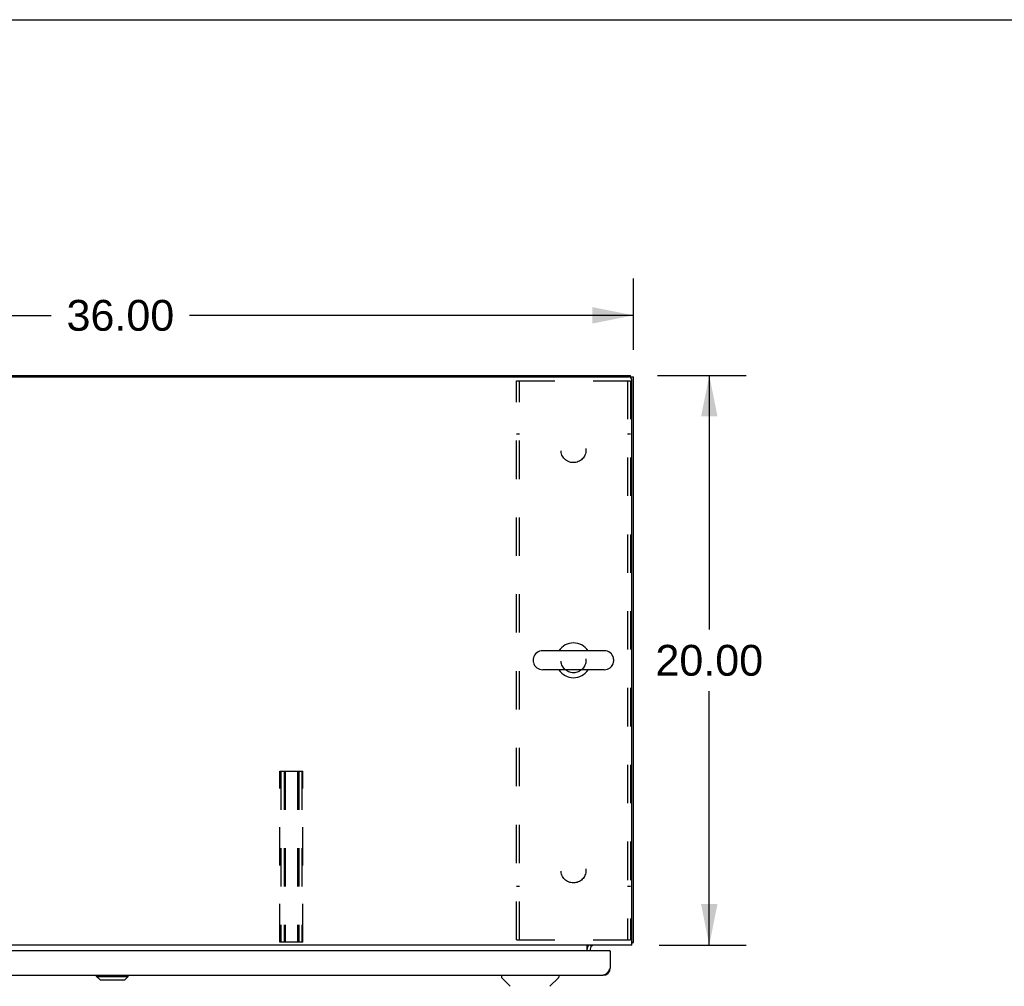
# Model space of a CAD drawing. Header units: inches. Extents: x 0 to 245, y 0 to 159.
# Tile 13 of 16: x 88 to 123, y 125 to 159. Entities that reach past the tile are written whole.
import ezdxf

# ---------------------------------------------------------------- set-up
doc = ezdxf.new("R2010")
doc.units = ezdxf.units.IN
doc.header["$LTSCALE"] = 13.479405
doc.header["$MEASUREMENT"] = 0
doc.linetypes.add('HIDDEN', pattern=[0.2, 0.1, -0.1])
doc.layers.get('0').update_dxf_attribs({"linetype": 'CONTINUOUS'})
for name, color, linetype in [('02___PRT_ALL_AXES', 7, 'CONTINUOUS'), ('2PC_BODY', 7, 'CONTINUOUS'), ('DEFAULT_2', 8, 'HIDDEN')]:
    doc.layers.add(name, color=color, linetype=linetype)
doc.styles.get("Standard").update_dxf_attribs({"font": 'arial.ttf'})
doc.dimstyles.new('DIMSTYLE_1', dxfattribs={"dimtxt": 1.081236, "dimasz": 1.441648, "dimexe": 0.09, "dimexo": 0.07, "dimgap": 0.0375, "dimtad": 0, "dimtih": 1, "dimtoh": 1, "dimzin": 4, "dimdsep": 46, "dimtxsty": 'Standard', "dimblk": '_FILLED', "dimblk1": '_FILLED', "dimblk2": '_FILLED', "dimcen": 0.09, "dimazin": 1, "dimtfac": 1, "dimtofl": 0, "dimtmove": 0, "dimatfit": 3, "dimldrblk": '_FILLED', "dimfxl": 0, "dimtolj": 1, "dimtzin": 4, "dimarcsym": 0})

# ---------------------------------------------------------------- blocks, each defined once
blk = doc.blocks.new('_FILLED')
at = {"color": 0, "linetype": 'ByBlock'}
blk.add_solid([(0, 0), (-1, 0.2), (-1, -0.2)], dxfattribs=at)
blk = doc.blocks.new('*D1')
at = {"layer": '2PC_BODY', "color": 2, "linetype": 'Continuous'}
for p, q in [((73.528, 146.861), (73.528, 149.502)), ((109.528, 146.993), (109.528, 149.502)), ((73.528, 148.205), (89.098, 148.205)), ((109.528, 148.205), (93.958, 148.205))]:
    blk.add_line(p, q, dxfattribs=at)
at = {"layer": '2PC_BODY', "color": 2, "linetype": 'Continuous', "xscale": 1.4416475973, "yscale": 1.4416475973, "zscale": 1.4416475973, "rotation": 180}
blk.add_blockref('_FILLED', (73.528, 148.205), dxfattribs=at)
at = {"layer": '2PC_BODY', "color": 2, "linetype": 'Continuous', "xscale": 1.4416475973, "yscale": 1.4416475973, "zscale": 1.4416475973}
blk.add_blockref('_FILLED', (109.528, 148.205), dxfattribs=at)
at = {"layer": '2PC_BODY', "color": 2, "linetype": 'Continuous', "insert": (91.528, 148.746), "char_height": 1.0812, "width": 3.7783, "attachment_point": 2, "line_spacing_factor": 0.9}
blk.add_mtext('36.00', dxfattribs=at)
blk = doc.blocks.new('*D2')
at = {"layer": '2PC_BODY', "color": 2, "linetype": 'Continuous'}
for p, q in [((110.37, 146.099), (113.487, 146.099)), ((112.189, 146.099), (112.189, 137.18)), ((112.189, 126.099), (112.189, 135.018)), ((110.425, 126.099), (113.487, 126.099))]:
    blk.add_line(p, q, dxfattribs=at)
at = {"layer": '2PC_BODY', "color": 2, "linetype": 'Continuous', "xscale": 1.4416475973, "yscale": 1.4416475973, "zscale": 1.4416475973}
for p, rotation in [((112.189, 146.099), 90), ((112.189, 126.099), 270)]:
    blk.add_blockref('_FILLED', p, dxfattribs=dict(at, rotation=rotation))
at = {"layer": '2PC_BODY', "color": 2, "linetype": 'Continuous', "insert": (112.189, 136.639), "char_height": 1.0812, "width": 3.7783, "attachment_point": 2, "line_spacing_factor": 0.9}
blk.add_mtext('20.00', dxfattribs=at)

msp = doc.modelspace()

# ---------------------------------------------------------------- linework, layer by layer
at = {"color": 7, "linetype": 'Continuous'}
for p, q in [((0, 158.581), (245.08, 158.581)), ((109.424, 146.023), (109.424, 146.099)), ((109.424, 146.047), (109.528, 146.047)), ((106.014, 136.137), (106.014, 136.061)), ((108.504, 136.433), (106.344, 136.433)), ((108.834, 136.137), (108.834, 136.061)), ((108.504, 135.765), (106.344, 135.765)), ((108.011, 126.098), (108.045, 126.063)), ((109.476, 126.203), (109.528, 126.203)), ((108.049, 126.059), (108.049, 126.059)), ((108.695, 125.899), (108.715, 125.899)), ((90.695, 125.005), (90.695, 125.045)), ((90.695, 125.005), (91.798, 125.005)), ((90.813, 124.887), (90.695, 125.005)), ((90.696, 125.005), (90.696, 125.045)), ((90.814, 124.887), (90.696, 125.005)), ((90.813, 124.887), (91.68, 124.887)), ((91.68, 124.887), (91.798, 125.005)), ((91.798, 125.005), (91.798, 125.045)), ((104.899, 125.045), (104.899, 124.982)), ((105.208, 124.657), (104.91, 124.955)), ((106.598, 124.657), (106.895, 124.955)), ((106.907, 125.045), (106.907, 124.982))]:
    msp.add_line(p, q, dxfattribs=at)
at = {"color": 3, "linetype": 'Continuous'}
for p, q in [((73.705, 146.047), (109.351, 146.047)), ((73.774, 146.099), (109.424, 146.099)), ((109.476, 126.099), (109.476, 145.922)), ((109.528, 126.203), (109.528, 146.047)), ((109.476, 126.099), (73.58, 126.099)), ((107.903, 125.899), (107.903, 126.099)), ((108.695, 125.899), (73.798, 125.899)), ((108.007, 125.956), (108.007, 125.899)), ((108.043, 126.067), (108.041, 126.069)), ((108.047, 126.061), (108.043, 126.067)), ((108.048, 126.061), (108.047, 126.061)), ((108.049, 126.059), (108.048, 126.061)), ((108.715, 125.899), (108.715, 125.291)), ((74.024, 125.045), (108.469, 125.045))]:
    msp.add_line(p, q, dxfattribs=at)
for points in [[(108.02, 126.093), (108.017, 126.095), (108.015, 126.096), (108.013, 126.097), (108.01, 126.098), (108.008, 126.099)], [(108.032, 126.081), (108.03, 126.084), (108.027, 126.086), (108.025, 126.088), (108.022, 126.091), (108.02, 126.093)], [(109.476, 126.183), (109.476, 126.183), (109.48, 126.184), (109.484, 126.185), (109.488, 126.186), (109.492, 126.187)], [(109.492, 126.187), (109.5, 126.189), (109.504, 126.189), (109.507, 126.19), (109.51, 126.191), (109.513, 126.191), (109.516, 126.192), (109.519, 126.193), (109.521, 126.194), (109.523, 126.195), (109.524, 126.196), (109.525, 126.197), (109.526, 126.199), (109.527, 126.2), (109.528, 126.201), (109.528, 126.203)], [(108.041, 126.069), (108.04, 126.071), (108.038, 126.073), (108.036, 126.076), (108.034, 126.078), (108.032, 126.081)], [(108.05, 126.058), (108.05, 126.058), (108.049, 126.059), (108.049, 126.059), (108.049, 126.059)], [(108.715, 125.291), (108.704, 125.274), (108.693, 125.256), (108.682, 125.239), (108.67, 125.222), (108.659, 125.205), (108.648, 125.189), (108.637, 125.173), (108.626, 125.158), (108.614, 125.144), (108.603, 125.13), (108.592, 125.117), (108.581, 125.105), (108.57, 125.094), (108.558, 125.084), (108.547, 125.075), (108.536, 125.067), (108.525, 125.06), (108.514, 125.055), (108.502, 125.05), (108.491, 125.047), (108.48, 125.045), (108.469, 125.045)]]:
    msp.add_lwpolyline(points, dxfattribs=at)
for centre, radius, start, end in [((109.351, 145.922), 0.125, 0, 90), ((108.149, 125.956), 0.142, 90, 180), ((108.695, 125.879), 0.02, 0, 90), ((108.469, 125.291), 0.246, 270, 360)]:
    msp.add_arc(centre, radius, start, end, dxfattribs=at)
at = {"color": 7, "linetype": 'Continuous'}
for centre, radius, start, end in [((107.424, 136.099), 0.61, 33.2138, 146.7862), ((106.171, 136.137), 0.157, 167.5716, 180), ((106.344, 136.099), 0.334, 90, 167.5716), ((108.504, 136.099), 0.334, 12.4284, 90), ((108.677, 136.137), 0.157, 0, 12.4284), ((106.171, 136.061), 0.157, 180, 192.4284), ((106.344, 136.099), 0.334, 192.4284, 270), ((107.424, 136.099), 0.61, 213.2138, 326.7862), ((108.504, 136.099), 0.334, 270, 347.5716), ((108.677, 136.061), 0.157, 347.5716, 360), ((108.149, 125.956), 0.246, 144.6738, 180), ((104.938, 124.982), 0.0394, 180, 225), ((106.867, 124.982), 0.0394, 315, 360)]:
    msp.add_arc(centre, radius, start, end, dxfattribs=at)
at = {"layer": '02___PRT_ALL_AXES', "color": 8, "linetype": 'HIDDEN'}
for centre in [(107.424, 143.474), (107.424, 136.099), (107.424, 128.724)]:
    msp.add_circle(centre, 0.438, dxfattribs=at)
at = {"layer": 'DEFAULT_2', "color": 8, "linetype": 'HIDDEN'}
for p, q in [((105.424, 145.911), (109.424, 145.911)), ((105.424, 126.286), (105.424, 145.911)), ((105.528, 126.286), (105.528, 145.911)), ((109.32, 145.911), (109.32, 126.286)), ((109.424, 145.911), (109.424, 126.286)), ((105.528, 144.036), (105.424, 144.036)), ((109.424, 144.036), (109.32, 144.036)), ((97.122, 132.203), (97.934, 132.203)), ((97.122, 126.203), (97.122, 132.203)), ((97.162, 132.203), (97.162, 126.203)), ((97.269, 132.203), (97.269, 126.203)), ((97.309, 132.203), (97.309, 126.203)), ((97.747, 132.203), (97.747, 126.203)), ((97.787, 132.203), (97.787, 126.203)), ((97.894, 132.203), (97.894, 126.203)), ((97.934, 126.203), (97.934, 132.203)), ((105.528, 128.161), (105.424, 128.161)), ((109.424, 128.161), (109.32, 128.161)), ((97.934, 126.203), (97.122, 126.203)), ((105.424, 126.286), (109.424, 126.286))]:
    msp.add_line(p, q, dxfattribs=at)

# ---------------------------------------------------------------- dimensions: what is measured, and where the dimension line sits
at = {"layer": '2PC_BODY', "color": 2, "linetype": 'Continuous'}
dim = msp.add_linear_dim(base=(109.528, 148.205), p1=(73.528, 146.791), p2=(109.528, 149.572), dimstyle='DIMSTYLE_1', dxfattribs=at)
dim.commit()
dim.dimension.update_dxf_attribs({"geometry": '*D1', "text_midpoint": (91.525, 148.199), "dimtype": 160})
dim = msp.add_linear_dim(base=(112.189, 126.099), p1=(110.3, 146.099), p2=(110.355, 126.099), angle=270, dimstyle='DIMSTYLE_1', dxfattribs=at)
dim.commit()
dim.dimension.update_dxf_attribs({"geometry": '*D2', "text_midpoint": (112.175, 136.093), "dimtype": 160})

doc.saveas('drawing.dxf')
